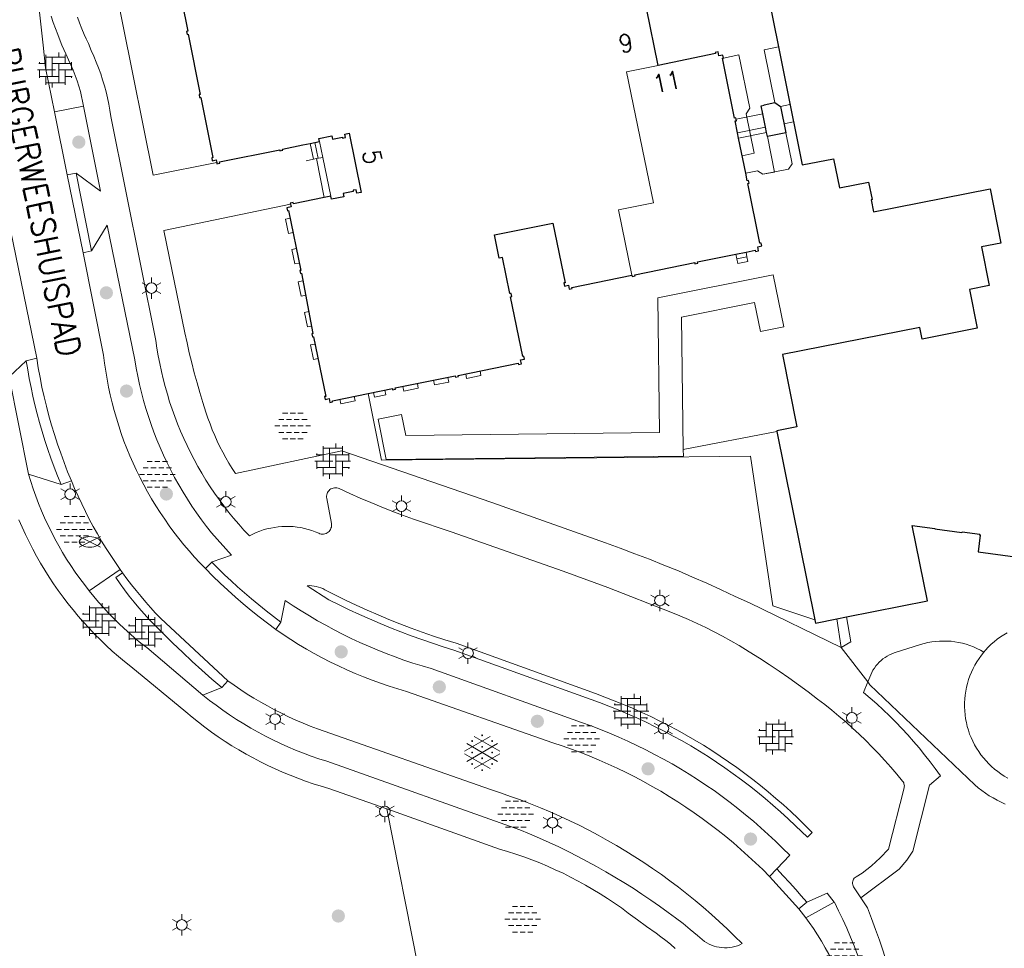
# Model space of a CAD drawing. Header units: metres. Extents: x 118574 to 118781, y 483563 to 483693.
# Tile 22 of 24: x 118738 to 118748, y 483673 to 483683. Entities that reach past the tile are written whole.
import ezdxf
from ezdxf.enums import TextEntityAlignment as Align

# ---------------------------------------------------------------- set-up
doc = ezdxf.new("R2010")
doc.units = ezdxf.units.M
doc.header["$MEASUREMENT"] = 0
doc.linetypes.add('DGN Style 2', pattern=[7.375726, 4.425436, -2.95029])
for name, color, linetype, lineweight in [('Baakschild', 7, 'Continuous', 0), ('Barrier', 7, 'Continuous', 0), ('Kader', 7, 'Continuous', 0), ('Level 17', 7, 'Continuous', 0), ('Level 19', 7, 'Continuous', 0), ('Level 21', 7, 'Continuous', 0), ('Level 22', 7, 'Continuous', 0), ('Level 23', 7, 'Continuous', 0), ('Level 30', 7, 'Continuous', 0), ('Level 31', 7, 'Continuous', 0), ('Level 33', 7, 'Continuous', 0), ('Level 4', 7, 'Continuous', 0), ('Level 50', 7, 'Continuous', 0), ('Oml_ voetganger', 7, 'Continuous', 0), ('Omleiding fiets', 7, 'Continuous', 0), ('Omleiding OV', 7, 'Continuous', 0), ('Werkterrein', 7, 'Continuous', 0)]:
    doc.layers.add(name, color=color, linetype=linetype, lineweight=lineweight)
doc.styles.add('Style-STANDARD', font='STANDARD.shx')

# ---------------------------------------------------------------- blocks, each defined once
blk = doc.blocks.new('ONVERH')
at = {"layer": 'Barrier', "color": 7, "linetype": 'Continuous', "lineweight": 0}
for p, q in [((-0.856, 1.08), (-0.424, 1.08)), ((-0.208, 1.08), (0.224, 1.08)), ((0.44, 1.08), (0.872, 1.08)), ((-1.184, 0.536), (-0.752, 0.536)), ((-0.536, 0.536), (-0.104, 0.536)), ((0.12, 0.536), (0.552, 0.536)), ((0.768, 0.536), (1.2, 0.536)), ((-1.496, -0.008), (-1.072, -0.008)), ((-1.184, -0.544), (-0.752, -0.544)), ((-1.184, -0.544), (-0.752, -0.544)), ((-0.856, -0.008), (-0.424, -0.008)), ((-0.536, -0.544), (-0.104, -0.544)), ((-0.208, -0.008), (0.224, -0.008)), ((0.12, -0.544), (0.552, -0.544)), ((0.44, -0.008), (0.872, -0.008)), ((0.768, -0.544), (1.2, -0.544)), ((1.088, -0.008), (1.504, -0.008)), ((-0.856, -1.088), (-0.424, -1.088)), ((-0.208, -1.088), (0.224, -1.088)), ((0.44, -1.088), (0.872, -1.088))]:
    blk.add_line(p, q, dxfattribs=at)
blk = doc.blocks.new('OVERH')
at = {"layer": 'Barrier', "color": 7, "linetype": 'Continuous', "lineweight": 0}
for p, q in [((-0.808, 0), (-0.808, 1.264)), ((-0.808, 1.08), (0.816, 1.08)), ((-0.272, -0.544), (-0.272, 1.08)), ((0.272, 1.08), (0.272, 1.472)), ((0.816, 0.544), (0.816, 1.264)), ((-1.4, 0.544), (-0.808, 0.544)), ((-1.352, 0.544), (-1.352, 0.648)), ((-0.272, 0.544), (1.352, 0.544)), ((0.272, -1.08), (0.272, 0.544)), ((1.352, 0), (1.352, 0.648)), ((-1.496, 0), (0, 0)), ((-1.352, -0.648), (-1.352, 0)), ((-1.352, -0.544), (0.272, -0.544)), ((-0.808, -1.264), (-0.808, -0.544)), ((0.272, 0), (1.504, 0)), ((0.816, -1.264), (0.816, 0)), ((0.816, -0.544), (1.4, -0.544)), ((1.352, -0.648), (1.352, -0.544)), ((-0.808, -1.08), (0.816, -1.08)), ((-0.264, -1.48), (-0.264, -1.08))]:
    blk.add_line(p, q, dxfattribs=at)
blk = doc.blocks.new('GVERH')
at = {"layer": 'Barrier', "color": 7, "linetype": 'Continuous', "lineweight": 0}
for p, q in [((-1.496, 0.104), (0.656, 1.352)), ((-0.664, 1.352), (1.496, 0.104)), ((-1.304, 0.752), (1.296, -0.752)), ((0, 0), (1.296, 0.752)), ((-1.496, -0.104), (0.656, -1.344)), ((-1.304, -0.752), (0, 0)), ((-0.664, -1.344), (1.496, -0.104))]:
    blk.add_line(p, q, dxfattribs=at)
for centre in [(-0.841, 0.968), (-0.003, 1.452), (0.843, 0.968), (-0.841, 0), (-0.003, 0.484), (0.835, 0), (-0.003, -0.483), (-0.841, -0.967), (-0.003, -1.486), (0.835, -0.967)]:
    blk.add_circle(centre, 0.035, dxfattribs=at)
blk = doc.blocks.new('BOOM_1')
at = {"layer": 'Oml_ voetganger', "linetype": 'Continuous', "lineweight": 0}
h = blk.add_hatch(color=7, dxfattribs=at)
edge = h.paths.add_edge_path()
edge.add_arc((-0.003, -0.003), 0.56, 0, 360)
blk = doc.blocks.new('LANTPL_1')
at = {"layer": 'Level 50', "color": 7, "linetype": 'Continuous', "lineweight": 13}
for p, q in [((0, 0.448), (0, 0.896)), ((-0.384, 0.224), (-0.776, 0.448)), ((0.784, 0.448), (0.392, 0.224)), ((-0.384, -0.224), (-0.776, -0.456)), ((0, -0.904), (0, -0.456)), ((0.784, -0.456), (0.392, -0.224))]:
    blk.add_line(p, q, dxfattribs=at)
blk.add_circle((0.003, -0.003), 0.45, dxfattribs=at)
blk = doc.blocks.new('BRPIJP_1')
at = {"layer": 'Omleiding fiets', "color": 7, "linetype": 'Continuous', "lineweight": 0}
for p, q in [((-0.896, -0.448), (0.888, 0.44)), ((-0.896, 0.44), (0.888, -0.448))]:
    blk.add_line(p, q, dxfattribs=at)
blk.add_ellipse((-0.002, -0.006), major_axis=(0.89, 0), ratio=0.5, dxfattribs=at)
blk = doc.blocks.new('BOOM')
at = {"layer": 'Oml_ voetganger', "linetype": 'Continuous', "lineweight": 0}
h = blk.add_hatch(color=7, dxfattribs=at)
edge = h.paths.add_edge_path()
edge.add_arc((0, 0), 0.56, 0, 360)

msp = doc.modelspace()

# ---------------------------------------------------------------- linework, layer by layer
at = {"layer": 'Kader', "color": 7, "linetype": 'Continuous', "lineweight": 30}
for p, q in [((118745.419, 483681.901), (118745.391, 483682.041)), ((118745.431, 483681.845), (118745.419, 483681.901)), ((118745.137, 483681.785), (118745.125, 483681.841)), ((118745.439, 483681.802), (118745.431, 483681.845)), ((118740.629, 483681.729), (118740.728, 483681.749)), ((118745.212, 483681.417), (118745.137, 483681.785)), ((118740.848, 483681.176), (118740.779, 483681.162)), ((118745.108, 483680.565), (118745.215, 483680.587)), ((118745.539, 483678.699), (118745.937, 483676.717)), ((118746.169, 483676.726), (118746.272, 483676.746))]:
    msp.add_line(p, q, dxfattribs=at)
at = {"layer": 'Kader', "color": 7, "linetype": 'Continuous', "lineweight": 30, "flags": 128}
for points in [[(118744.29, 483682.551), (118744.167, 483683.153), (118744.208, 483683.162), (118744.201, 483683.194), (118744.192, 483683.192), (118744.066, 483683.821), (118744.076, 483683.823), (118744.07, 483683.854), (118744.06, 483683.852), (118743.933, 483684.482), (118743.943, 483684.484), (118743.937, 483684.513)], [(118739.216, 483683.541), (118739.342, 483682.91), (118739.329, 483682.907), (118739.335, 483682.877), (118739.348, 483682.879), (118739.475, 483682.246), (118739.462, 483682.244), (118739.468, 483682.213), (118739.481, 483682.215), (118739.607, 483681.582), (118739.595, 483681.579), (118739.601, 483681.548), (118739.641, 483681.557), (118739.647, 483681.529)], [(118745.437, 483683.343), (118745.804, 483681.503), (118746.135, 483681.569), (118746.197, 483681.261), (118746.503, 483681.322), (118746.54, 483681.139), (118746.531, 483681.137), (118746.556, 483681.01), (118747.784, 483681.251), (118747.896, 483680.681), (118747.692, 483680.641), (118747.772, 483680.233), (118747.566, 483680.192), (118747.646, 483679.784), (118747.067, 483679.67), (118747.042, 483679.794), (118745.599, 483679.51), (118745.748, 483678.747), (118745.538, 483678.706), (118745.539, 483678.699)], [(118745.11, 483681.984), (118745.107, 483682), (118745.094, 483681.997), (118744.966, 483682.627), (118744.978, 483682.629), (118744.972, 483682.66), (118744.93, 483682.651), (118744.922, 483682.693), (118744.891, 483682.687), (118744.894, 483682.675), (118744.29, 483682.551)], [(118745.391, 483682.041), (118745.374, 483682.125), (118745.405, 483682.131), (118745.404, 483682.136), (118745.517, 483682.16), (118745.576, 483682.12), (118745.633, 483681.841), (118745.439, 483681.802)], [(118745.125, 483681.841), (118745.1, 483681.967), (118745.113, 483681.969), (118745.11, 483681.984)], [(118740.728, 483681.749), (118740.723, 483681.781), (118740.858, 483681.809), (118740.865, 483681.776), (118740.969, 483681.797), (118740.971, 483681.785), (118741.003, 483681.791), (118740.996, 483681.829), (118741.042, 483681.838), (118741.166, 483681.215), (118741.121, 483681.206), (118741.114, 483681.243), (118741.082, 483681.237), (118741.084, 483681.224), (118740.977, 483681.202), (118740.983, 483681.169), (118740.855, 483681.143), (118740.848, 483681.176)], [(118739.647, 483681.529), (118739.649, 483681.516), (118739.68, 483681.523), (118739.677, 483681.535), (118740.31, 483681.664), (118740.312, 483681.652), (118740.343, 483681.658), (118740.34, 483681.67), (118740.554, 483681.714), (118740.629, 483681.729)], [(118745.215, 483680.587), (118745.312, 483680.607), (118745.315, 483680.594), (118745.347, 483680.601), (118745.338, 483680.642), (118745.38, 483680.651), (118745.373, 483680.681), (118745.361, 483680.679), (118745.234, 483681.307), (118745.247, 483681.31), (118745.241, 483681.341), (118745.228, 483681.338), (118745.212, 483681.417)], [(118740.423, 483681.089), (118740.429, 483681.061), (118740.386, 483681.052), (118740.392, 483681.022), (118740.404, 483681.023), (118740.532, 483680.394), (118740.52, 483680.392), (118740.527, 483680.361), (118740.539, 483680.363), (118740.66, 483679.729), (118740.649, 483679.727), (118740.655, 483679.694), (118740.667, 483679.696), (118740.794, 483679.068), (118740.782, 483679.065), (118740.787, 483679.036), (118740.83, 483679.045), (118740.838, 483679.003), (118740.866, 483679.009), (118740.864, 483679.022), (118741.242, 483679.099)], [(118740.779, 483681.162), (118740.454, 483681.095), (118740.451, 483681.107), (118740.421, 483681.101), (118740.423, 483681.089)], [(118741.242, 483679.099), (118741.495, 483679.149), (118741.497, 483679.137), (118741.528, 483679.143), (118741.525, 483679.156), (118742.157, 483679.283), (118742.159, 483679.271), (118742.191, 483679.277), (118742.188, 483679.289), (118742.819, 483679.416), (118742.822, 483679.404), (118742.853, 483679.411), (118742.844, 483679.453), (118742.886, 483679.461), (118742.879, 483679.492), (118742.866, 483679.489), (118742.738, 483680.117), (118742.75, 483680.12), (118742.743, 483680.152), (118742.731, 483680.15), (118742.653, 483680.531), (118742.62, 483680.524), (118742.57, 483680.769), (118743.182, 483680.891), (118743.311, 483680.263), (118743.3, 483680.261), (118743.306, 483680.229), (118743.347, 483680.237), (118743.355, 483680.197), (118743.385, 483680.203), (118743.383, 483680.215), (118744.014, 483680.344)], [(118744.014, 483680.344), (118744.017, 483680.329), (118744.049, 483680.336), (118744.046, 483680.348), (118744.675, 483680.476), (118744.677, 483680.464), (118744.709, 483680.471), (118744.706, 483680.483), (118745.108, 483680.565)], [(118746.272, 483676.746), (118747.122, 483676.917), (118746.962, 483677.709), (118747.199, 483677.678), (118747.199, 483677.674), (118747.486, 483677.635), (118747.487, 483677.642), (118747.673, 483677.616), (118747.671, 483677.608), (118747.679, 483677.607), (118747.656, 483677.432), (118749.703, 483677.155)], [(118745.937, 483676.717), (118745.944, 483676.681), (118746.169, 483676.726)]]:
    msp.add_lwpolyline(points, dxfattribs=at)
at = {"layer": 'Level 17', "color": 7, "linetype": 'Continuous', "lineweight": 0}
for p, q in [((118738.245, 483682.122), (118737.941, 483682.064)), ((118737.941, 483682.064), (118738.075, 483681.4)), ((118738.075, 483681.4), (118738.168, 483681.417)), ((118738.242, 483680.579), (118738.075, 483681.4)), ((118738.168, 483681.417), (118738.332, 483680.598)), ((118738.332, 483680.598), (118738.242, 483680.579)), ((118737.463, 483679.273), (118737.644, 483679.441)), ((118737.644, 483679.441), (118737.754, 483679.469)), ((118737.667, 483678.249), (118737.463, 483679.273)), ((118738.012, 483678.141), (118737.667, 483678.249)), ((118738.119, 483678.18), (118738.012, 483678.141)), ((118738.632, 483677.245), (118738.305, 483677.021)), ((118738.632, 483677.245), (118738.656, 483677.212)), ((118739.597, 483677.323), (118739.53, 483677.255)), ((118740.269, 483676.614), (118740.323, 483676.693)), ((118739.701, 483676.002), (118739.501, 483675.923)), ((118739.764, 483676.075), (118739.701, 483676.002)), ((118745.539, 483674.095), (118745.463, 483674.013)), ((118745.772, 483673.675), (118745.463, 483674.013)), ((118745.772, 483673.675), (118745.853, 483673.745)), ((118746.142, 483673.745), (118745.845, 483673.579)), ((118745.845, 483673.579), (118745.772, 483673.675))]:
    msp.add_line(p, q, dxfattribs=at)
at = {"layer": 'Level 17', "color": 7, "linetype": 'Continuous', "lineweight": 0, "flags": 128}
for points in [[(118738.194, 483685.306), (118738.66, 483682.983), (118738.978, 483681.395), (118739.647, 483681.529)], [(118737.941, 483682.064), (118737.848, 483682.527), (118737.822, 483682.765), (118737.657, 483684.25)], [(118737.754, 483679.469), (118737.231, 483682.016), (118737.109, 483682.579), (118737.087, 483682.681), (118737.059, 483682.804), (118737.029, 483682.926), (118736.998, 483683.048), (118736.965, 483683.169), (118736.931, 483683.29), (118736.895, 483683.411), (118736.858, 483683.531), (118736.819, 483683.651), (118736.687, 483684.053)], [(118738.245, 483682.122), (118738.214, 483682.277), (118738.197, 483682.334), (118738.178, 483682.39), (118738.157, 483682.446), (118738.136, 483682.501), (118738.112, 483682.556), (118738.088, 483682.611), (118738.062, 483682.673), (118738.041, 483682.719), (118738.02, 483682.765), (118738.001, 483682.811), (118737.975, 483682.875), (118737.951, 483682.939), (118737.928, 483683.004), (118737.907, 483683.069)], [(118746.423, 483673.789), (118746.347, 483673.906), (118746.342, 483673.917), (118746.338, 483673.928), (118746.336, 483673.94), (118746.336, 483673.952), (118746.337, 483673.964), (118746.341, 483673.975), (118746.347, 483673.986), (118746.354, 483673.996), (118746.362, 483674.004), (118746.372, 483674.011), (118746.438, 483674.051), (118746.535, 483674.126), (118746.627, 483674.211), (118746.712, 483674.301), (118746.877, 483674.947), (118746.879, 483674.958), (118746.88, 483674.969), (118746.879, 483674.98), (118746.876, 483674.991), (118746.873, 483675.001), (118746.867, 483675.01), (118746.861, 483675.019), (118746.8, 483675.093), (118746.738, 483675.166), (118746.674, 483675.237), (118746.609, 483675.308), (118746.543, 483675.377), (118746.475, 483675.445), (118746.406, 483675.511), (118746.336, 483675.577), (118746.264, 483675.641), (118746.192, 483675.703), (118746.118, 483675.764), (118746.043, 483675.824), (118745.967, 483675.882), (118745.867, 483675.958), (118745.767, 483676.031), (118745.665, 483676.104), (118745.563, 483676.175), (118745.459, 483676.245), (118745.355, 483676.313), (118745.249, 483676.38), (118745.143, 483676.445), (118745.056, 483676.495), (118744.969, 483676.543), (118744.88, 483676.59), (118744.791, 483676.635), (118744.7, 483676.678), (118744.609, 483676.719), (118744.517, 483676.759), (118744.424, 483676.796), (118743.763, 483677.055), (118743.292, 483677.228), (118742.114, 483677.642), (118741.717, 483677.777), (118741.603, 483677.818), (118741.49, 483677.861), (118741.378, 483677.905), (118741.267, 483677.95), (118741.156, 483677.998), (118741.046, 483678.047), (118740.936, 483678.097), (118740.924, 483678.102), (118740.912, 483678.105), (118740.899, 483678.106), (118740.886, 483678.105), (118740.873, 483678.103), (118740.861, 483678.099), (118740.849, 483678.093), (118740.838, 483678.086), (118740.829, 483678.077), (118740.82, 483678.067), (118740.813, 483678.056), (118740.808, 483678.044), (118740.804, 483678.032), (118740.802, 483678.019), (118740.802, 483678.006), (118740.804, 483677.993), (118740.854, 483677.731), (118740.855, 483677.718), (118740.855, 483677.705), (118740.853, 483677.692), (118740.849, 483677.68), (118740.844, 483677.668), (118740.837, 483677.657), (118740.829, 483677.647), (118740.819, 483677.638), (118740.808, 483677.631), (118740.797, 483677.625), (118740.785, 483677.621), (118740.772, 483677.619), (118740.759, 483677.618), (118740.746, 483677.619), (118740.733, 483677.622), (118740.721, 483677.627), (118740.684, 483677.642), (118740.647, 483677.656), (118740.609, 483677.668), (118740.57, 483677.678), (118740.531, 483677.686), (118740.492, 483677.692), (118740.452, 483677.697), (118740.413, 483677.699), (118740.373, 483677.699), (118740.333, 483677.698), (118740.293, 483677.695), (118740.254, 483677.689), (118740.215, 483677.682), (118740.176, 483677.673), (118740.137, 483677.662), (118740.1, 483677.649), (118740.063, 483677.634), (118740.026, 483677.617), (118739.991, 483677.599), (118739.934, 483677.66), (118739.879, 483677.721), (118739.825, 483677.785), (118739.773, 483677.849), (118739.723, 483677.914), (118739.673, 483677.981), (118739.625, 483678.049), (118739.579, 483678.117), (118739.534, 483678.187), (118739.491, 483678.258), (118739.45, 483678.329), (118739.41, 483678.402), (118739.372, 483678.476), (118739.335, 483678.55), (118739.3, 483678.625), (118739.267, 483678.701), (118739.236, 483678.778), (118739.206, 483678.855), (118739.178, 483678.933), (118739.152, 483679.012), (118739.128, 483679.091), (118739.105, 483679.171), (118739.084, 483679.251), (118739.065, 483679.331), (118739.048, 483679.412), (118739.033, 483679.494), (118739.019, 483679.575), (118739.008, 483679.657), (118738.535, 483682.013), (118738.524, 483682.079), (118738.512, 483682.144), (118738.499, 483682.209), (118738.483, 483682.273), (118738.466, 483682.337), (118738.447, 483682.4), (118738.427, 483682.463), (118738.404, 483682.526), (118738.38, 483682.587), (118738.355, 483682.648), (118738.327, 483682.709), (118738.297, 483682.783), (118738.275, 483682.83), (118738.253, 483682.877), (118738.228, 483682.937), (118738.205, 483682.998), (118738.183, 483683.06)], [(118738.245, 483682.122), (118738.424, 483681.228), (118738.168, 483681.417)], [(118746.217, 483676.425), (118745.251, 483676.893), (118745.102, 483676.963), (118744.953, 483677.032), (118744.804, 483677.1), (118744.653, 483677.165), (118744.503, 483677.23), (118744.351, 483677.292), (118744.198, 483677.353), (118744.045, 483677.412), (118743.892, 483677.47), (118743.737, 483677.525), (118742.542, 483677.95), (118740.964, 483678.495), (118739.845, 483678.255), (118739.809, 483678.31), (118739.775, 483678.365), (118739.742, 483678.422), (118739.711, 483678.479), (118739.681, 483678.537), (118739.653, 483678.596), (118739.626, 483678.655), (118739.601, 483678.716), (118739.577, 483678.777), (118739.555, 483678.838), (118739.534, 483678.9), (118739.501, 483679.003), (118739.47, 483679.107), (118739.44, 483679.211), (118739.411, 483679.315), (118739.384, 483679.42), (118739.359, 483679.525), (118739.335, 483679.631), (118739.312, 483679.737), (118739.092, 483680.812), (118740.423, 483681.089)], [(118738.332, 483680.598), (118738.496, 483680.868), (118738.787, 483679.452), (118738.801, 483679.366), (118738.818, 483679.28), (118738.836, 483679.194), (118738.857, 483679.109), (118738.879, 483679.024), (118738.903, 483678.94), (118738.929, 483678.856), (118738.957, 483678.773), (118738.987, 483678.691), (118739.019, 483678.609), (118739.053, 483678.528), (118739.088, 483678.448), (118739.126, 483678.369), (118739.165, 483678.291), (118739.205, 483678.213), (118739.248, 483678.137), (118739.293, 483678.061), (118739.339, 483677.986), (118739.386, 483677.913), (118739.436, 483677.841), (118739.487, 483677.769), (118739.539, 483677.699), (118739.594, 483677.631), (118739.803, 483677.398), (118739.599, 483677.326), (118739.597, 483677.323)], [(118739.53, 483677.255), (118739.471, 483677.315), (118739.413, 483677.377), (118739.358, 483677.441), (118739.303, 483677.505), (118739.25, 483677.571), (118739.198, 483677.638), (118739.148, 483677.706), (118739.1, 483677.775), (118739.053, 483677.845), (118739.007, 483677.917), (118738.963, 483677.989), (118738.921, 483678.062), (118738.881, 483678.136), (118738.842, 483678.211), (118738.804, 483678.287), (118738.769, 483678.363), (118738.735, 483678.441), (118738.703, 483678.519), (118738.672, 483678.598), (118738.644, 483678.677), (118738.617, 483678.758), (118738.592, 483678.838), (118738.569, 483678.919), (118738.547, 483679.001), (118738.527, 483679.083), (118738.51, 483679.166), (118738.494, 483679.249), (118738.48, 483679.332), (118738.467, 483679.416), (118738.457, 483679.5), (118738.242, 483680.579)], [(118737.644, 483679.441), (118737.659, 483679.348), (118737.676, 483679.255), (118737.694, 483679.162), (118737.714, 483679.069), (118737.736, 483678.977), (118737.759, 483678.885), (118737.783, 483678.794), (118737.811, 483678.699), (118737.84, 483678.604), (118737.871, 483678.51), (118737.904, 483678.417), (118737.938, 483678.324), (118737.974, 483678.232), (118738.012, 483678.141)], [(118737.754, 483679.469), (118737.771, 483679.367), (118737.789, 483679.265), (118737.809, 483679.164), (118737.832, 483679.063), (118737.856, 483678.963), (118737.882, 483678.863), (118737.91, 483678.763), (118737.94, 483678.665), (118737.972, 483678.566), (118738.006, 483678.469), (118738.042, 483678.372), (118738.079, 483678.275), (118738.119, 483678.18)], [(118738.305, 483677.021), (118738.255, 483677.086), (118738.206, 483677.152), (118738.159, 483677.219), (118738.113, 483677.287), (118738.069, 483677.355), (118738.026, 483677.425), (118737.985, 483677.496), (118737.945, 483677.568), (118737.908, 483677.641), (118737.872, 483677.714), (118737.837, 483677.789), (118737.805, 483677.864), (118737.773, 483677.939), (118737.744, 483678.016), (118737.717, 483678.093), (118737.691, 483678.171), (118737.667, 483678.249)], [(118738.119, 483678.18), (118738.153, 483678.098), (118738.189, 483678.016), (118738.227, 483677.935), (118738.266, 483677.855), (118738.306, 483677.776), (118738.348, 483677.697), (118738.392, 483677.62), (118738.437, 483677.543), (118738.484, 483677.467), (118738.532, 483677.392), (118738.581, 483677.318), (118738.632, 483677.245)], [(118737.567, 483677.77), (118737.601, 483677.692), (118737.636, 483677.614), (118737.673, 483677.537), (118737.712, 483677.461), (118737.753, 483677.385), (118737.795, 483677.311), (118737.839, 483677.238), (118737.885, 483677.165), (118737.932, 483677.094), (118737.98, 483677.024), (118738.031, 483676.955), (118738.083, 483676.887), (118738.136, 483676.82), (118738.191, 483676.754), (118738.247, 483676.69), (118738.305, 483676.627), (118738.363, 483676.565), (118738.424, 483676.504), (118738.486, 483676.445), (118738.549, 483676.387), (118738.613, 483676.331), (118738.679, 483676.276), (118738.745, 483676.223), (118739.323, 483675.747), (118739.389, 483675.692), (118739.456, 483675.638), (118739.524, 483675.586), (118739.593, 483675.535), (118739.664, 483675.485), (118739.735, 483675.437), (118739.808, 483675.391), (118739.881, 483675.346), (118739.956, 483675.303), (118740.031, 483675.262), (118740.107, 483675.222), (118740.184, 483675.184), (118740.262, 483675.147), (118740.341, 483675.113), (118740.421, 483675.08), (118740.501, 483675.049), (118740.581, 483675.019), (118740.663, 483674.991), (118740.745, 483674.965), (118740.827, 483674.941), (118741.437, 483674.725)], [(118740.269, 483676.614), (118740.181, 483676.679), (118740.095, 483676.746), (118740.011, 483676.814), (118739.927, 483676.884), (118739.845, 483676.955), (118739.764, 483677.028), (118739.685, 483677.102), (118739.606, 483677.177), (118739.53, 483677.255)], [(118739.597, 483677.323), (118739.663, 483677.257), (118739.73, 483677.191), (118739.798, 483677.127), (118739.867, 483677.063), (118739.938, 483677.001), (118740.013, 483676.937), (118740.089, 483676.874), (118740.166, 483676.812), (118740.244, 483676.752), (118740.323, 483676.693)], [(118739.701, 483676.002), (118739.596, 483676.093), (118739.492, 483676.185), (118739.389, 483676.279), (118739.287, 483676.375), (118739.187, 483676.469), (118739.09, 483676.565), (118738.993, 483676.663), (118738.937, 483676.721), (118738.883, 483676.78), (118738.829, 483676.841), (118738.778, 483676.903), (118738.728, 483676.966), (118738.679, 483677.03), (118738.633, 483677.095), (118738.587, 483677.162), (118738.656, 483677.212)], [(118738.656, 483677.212), (118738.703, 483677.148), (118738.751, 483677.085), (118738.8, 483677.023), (118738.851, 483676.962), (118738.901, 483676.903), (118738.952, 483676.844), (118739.005, 483676.786), (118739.058, 483676.729), (118739.764, 483676.075)], [(118745.86, 483674.427), (118745.734, 483674.549), (118745.657, 483674.622), (118745.578, 483674.694), (118745.498, 483674.765), (118745.417, 483674.834), (118745.335, 483674.902), (118745.251, 483674.968), (118745.166, 483675.033), (118745.08, 483675.096), (118744.993, 483675.157), (118744.905, 483675.217), (118744.816, 483675.276), (118744.725, 483675.333), (118744.634, 483675.388), (118744.542, 483675.441), (118744.449, 483675.493), (118744.355, 483675.543), (118744.259, 483675.591), (118744.163, 483675.638), (118744.067, 483675.683), (118743.969, 483675.726), (118743.871, 483675.767), (118743.772, 483675.807), (118743.672, 483675.845), (118742.142, 483676.398), (118742.029, 483676.433), (118741.917, 483676.47), (118741.805, 483676.508), (118741.694, 483676.548), (118741.584, 483676.59), (118741.474, 483676.633), (118741.365, 483676.678), (118741.256, 483676.725), (118741.148, 483676.773), (118741.041, 483676.822), (118740.934, 483676.873), (118740.828, 483676.926), (118740.599, 483677.075), (118740.623, 483677.076), (118740.648, 483677.074), (118740.672, 483677.071), (118740.695, 483677.067), (118740.719, 483677.06), (118740.742, 483677.053), (118740.765, 483677.044), (118740.786, 483677.033), (118740.841, 483677.004), (118741.003, 483676.924), (118741.115, 483676.87), (118741.229, 483676.819), (118741.344, 483676.769), (118741.459, 483676.72), (118741.575, 483676.674), (118741.692, 483676.629), (118741.809, 483676.587), (118741.927, 483676.545), (118742.046, 483676.506), (118742.165, 483676.469), (118743.631, 483675.939), (118743.73, 483675.903), (118743.828, 483675.865), (118743.926, 483675.826), (118744.022, 483675.785), (118744.118, 483675.742), (118744.213, 483675.697), (118744.308, 483675.651), (118744.401, 483675.603), (118744.494, 483675.553), (118744.586, 483675.502), (118744.677, 483675.45), (118744.767, 483675.395), (118744.856, 483675.339), (118744.944, 483675.282), (118745.031, 483675.223), (118745.117, 483675.162), (118745.202, 483675.1), (118745.285, 483675.037), (118745.368, 483674.971), (118745.449, 483674.905), (118745.529, 483674.837), (118745.609, 483674.768), (118745.686, 483674.697), (118745.763, 483674.625), (118745.838, 483674.551), (118745.912, 483674.477), (118745.86, 483674.427)], [(118739.501, 483675.923), (118738.911, 483676.423), (118738.85, 483676.471), (118738.79, 483676.521), (118738.732, 483676.572), (118738.674, 483676.624), (118738.618, 483676.677), (118738.563, 483676.732), (118738.509, 483676.787), (118738.456, 483676.844), (118738.404, 483676.902), (118738.354, 483676.961), (118738.305, 483677.021)], [(118740.323, 483676.693), (118740.369, 483676.919), (118740.453, 483676.863), (118740.537, 483676.809), (118740.622, 483676.757), (118740.708, 483676.707), (118740.795, 483676.658), (118740.883, 483676.61), (118740.972, 483676.565), (118741.062, 483676.521), (118741.153, 483676.478), (118741.244, 483676.438), (118741.336, 483676.399), (118741.429, 483676.362), (118741.523, 483676.327), (118741.617, 483676.293), (118741.711, 483676.261), (118741.807, 483676.231), (118741.903, 483676.203), (118743.486, 483675.635), (118743.585, 483675.599), (118743.683, 483675.562), (118743.78, 483675.523), (118743.876, 483675.482), (118743.972, 483675.439), (118744.066, 483675.394), (118744.16, 483675.348), (118744.253, 483675.3), (118744.346, 483675.251), (118744.437, 483675.199), (118744.527, 483675.146), (118744.617, 483675.092), (118744.705, 483675.035), (118744.792, 483674.977), (118744.878, 483674.918), (118744.963, 483674.857), (118745.047, 483674.794), (118745.13, 483674.73), (118745.211, 483674.664), (118745.292, 483674.597), (118745.371, 483674.528), (118745.448, 483674.458), (118745.525, 483674.387), (118745.6, 483674.314), (118745.674, 483674.239), (118745.539, 483674.095)], [(118745.463, 483674.013), (118745.39, 483674.087), (118745.315, 483674.159), (118745.238, 483674.23), (118745.161, 483674.299), (118745.082, 483674.367), (118745.002, 483674.434), (118744.921, 483674.499), (118744.838, 483674.563), (118744.754, 483674.625), (118744.669, 483674.685), (118744.583, 483674.744), (118744.496, 483674.801), (118744.408, 483674.857), (118744.319, 483674.911), (118744.229, 483674.963), (118744.138, 483675.013), (118744.046, 483675.062), (118743.953, 483675.109), (118743.859, 483675.155), (118743.765, 483675.198), (118743.669, 483675.24), (118743.573, 483675.28), (118743.476, 483675.319), (118743.379, 483675.355), (118743.28, 483675.39), (118743.181, 483675.423), (118741.644, 483675.961), (118741.553, 483675.988), (118741.461, 483676.017), (118741.371, 483676.048), (118741.281, 483676.081), (118741.192, 483676.115), (118741.104, 483676.152), (118741.016, 483676.19), (118740.929, 483676.23), (118740.843, 483676.272), (118740.758, 483676.316), (118740.674, 483676.361), (118740.591, 483676.408), (118740.509, 483676.457), (118740.428, 483676.508), (118740.348, 483676.56), (118740.269, 483676.614)], [(118739.764, 483676.075), (118739.832, 483676.027), (118739.9, 483675.98), (118739.969, 483675.935), (118740.039, 483675.891), (118740.111, 483675.849), (118740.183, 483675.809), (118740.255, 483675.769), (118740.329, 483675.732), (118740.403, 483675.695), (118740.479, 483675.661), (118740.555, 483675.628), (118740.631, 483675.597), (118740.708, 483675.567), (118742.527, 483674.929), (118742.633, 483674.894), (118742.739, 483674.858), (118742.844, 483674.82), (118742.949, 483674.78), (118743.053, 483674.738), (118743.156, 483674.694), (118743.258, 483674.649), (118743.36, 483674.601), (118743.461, 483674.553), (118743.561, 483674.502), (118743.659, 483674.449), (118743.757, 483674.395), (118743.854, 483674.339), (118743.951, 483674.281), (118744.045, 483674.222), (118744.139, 483674.161), (118744.232, 483674.099), (118744.324, 483674.035), (118744.415, 483673.969), (118744.504, 483673.901), (118744.592, 483673.832), (118744.679, 483673.762), (118744.765, 483673.69), (118744.85, 483673.616), (118744.933, 483673.541), (118745.015, 483673.465), (118745.095, 483673.387), (118745.175, 483673.308), (118745.149, 483673.296), (118745.124, 483673.286), (118745.097, 483673.278), (118745.07, 483673.271), (118745.043, 483673.267), (118745.015, 483673.265), (118744.988, 483673.264), (118744.96, 483673.266), (118744.933, 483673.269), (118744.905, 483673.275), (118744.879, 483673.282), (118744.853, 483673.291), (118744.827, 483673.303), (118744.803, 483673.316), (118744.779, 483673.33), (118744.704, 483673.394), (118744.629, 483673.457), (118744.552, 483673.518), (118744.474, 483673.578), (118744.395, 483673.637), (118744.304, 483673.702), (118744.212, 483673.767), (118744.12, 483673.829), (118744.026, 483673.89), (118743.931, 483673.95), (118743.836, 483674.008), (118743.739, 483674.065), (118743.642, 483674.12), (118743.544, 483674.174), (118743.445, 483674.226), (118743.345, 483674.276), (118743.245, 483674.325), (118743.143, 483674.373), (118743.041, 483674.418), (118742.938, 483674.462), (118742.835, 483674.505), (118740.807, 483675.227), (118740.723, 483675.253), (118740.641, 483675.282), (118740.559, 483675.313), (118740.477, 483675.345), (118740.397, 483675.379), (118740.317, 483675.415), (118740.237, 483675.452), (118740.159, 483675.492), (118740.082, 483675.533), (118740.006, 483675.576), (118739.931, 483675.621), (118739.856, 483675.667), (118739.783, 483675.715), (118739.711, 483675.764), (118739.64, 483675.816), (118739.57, 483675.868), (118739.501, 483675.923)], [(118746.423, 483673.789), (118746.827, 483674.091), (118746.905, 483674.188), (118746.969, 483674.281), (118747.144, 483674.975), (118747.259, 483675.075), (118747.205, 483675.15), (118747.15, 483675.223), (118747.093, 483675.296), (118747.035, 483675.367), (118746.976, 483675.437), (118746.915, 483675.506), (118746.853, 483675.573), (118746.789, 483675.64), (118746.724, 483675.705), (118746.657, 483675.768), (118746.59, 483675.83), (118746.521, 483675.891), (118746.45, 483675.95), (118746.497, 483676.062)], [(118741.437, 483674.725), (118742.622, 483674.303), (118742.707, 483674.277), (118742.793, 483674.25), (118742.877, 483674.221), (118742.961, 483674.19), (118743.045, 483674.157), (118743.127, 483674.122), (118743.209, 483674.086), (118743.29, 483674.048), (118743.37, 483674.008), (118743.449, 483673.967), (118743.527, 483673.923), (118743.605, 483673.879), (118743.681, 483673.832), (118743.757, 483673.784), (118743.831, 483673.734), (118743.904, 483673.683), (118743.976, 483673.63), (118744.072, 483673.558), (118744.169, 483673.488), (118744.268, 483673.419), (118744.319, 483673.381), (118744.37, 483673.342), (118744.419, 483673.301), (118744.468, 483673.258)], [(118745.539, 483674.095), (118745.607, 483674.023), (118745.673, 483673.951), (118745.739, 483673.877), (118745.796, 483673.812), (118745.853, 483673.745)], [(118745.853, 483673.745), (118746.068, 483673.84), (118746.142, 483673.745)], [(118746.142, 483673.745), (118746.144, 483673.743), (118746.189, 483673.653), (118746.233, 483673.562), (118746.275, 483673.47), (118746.314, 483673.377), (118746.352, 483673.284), (118746.389, 483673.189), (118746.423, 483673.095), (118746.455, 483672.999), (118746.485, 483672.903), (118746.514, 483672.806), (118746.541, 483672.709), (118746.565, 483672.611), (118746.588, 483672.513), (118746.609, 483672.414), (118746.628, 483672.315), (118746.645, 483672.215), (118746.659, 483672.115), (118746.56, 483672.098)], [(118746.965, 483671.931), (118746.899, 483672.289), (118746.875, 483672.408), (118746.849, 483672.527), (118746.821, 483672.645), (118746.792, 483672.763), (118746.761, 483672.88), (118746.728, 483672.996), (118746.693, 483673.112), (118746.656, 483673.228), (118746.617, 483673.343), (118746.577, 483673.457), (118746.535, 483673.571), (118746.491, 483673.684), (118746.423, 483673.789)], [(118746.459, 483672.081), (118746.446, 483672.159), (118746.432, 483672.237), (118746.416, 483672.314), (118746.398, 483672.39), (118746.378, 483672.467), (118746.356, 483672.543), (118746.333, 483672.618), (118746.308, 483672.692), (118746.281, 483672.767), (118746.253, 483672.84), (118746.223, 483672.913), (118746.191, 483672.985), (118746.158, 483673.056), (118746.123, 483673.127), (118746.086, 483673.197), (118746.048, 483673.265), (118746.008, 483673.333), (118745.966, 483673.4), (118745.923, 483673.466), (118745.879, 483673.531), (118745.845, 483673.579)]]:
    msp.add_lwpolyline(points, dxfattribs=at)
at = {"layer": 'Level 19', "color": 7, "linetype": 'Continuous', "lineweight": 0}
for p, q in [((118745.419, 483681.901), (118745.125, 483681.841)), ((118745.431, 483681.845), (118745.137, 483681.785))]:
    msp.add_line(p, q, dxfattribs=at)
at = {"layer": 'Level 19', "color": 7, "linetype": 'Continuous', "lineweight": 0, "flags": 128}
for points in [[(118745.515, 483681.429), (118745.392, 483681.405), (118745.336, 483681.442), (118745.212, 483681.417)], [(118746.272, 483676.746), (118746.318, 483676.485), (118746.217, 483676.425)], [(118747.716, 483676.377), (118747.734, 483676.398), (118747.763, 483676.429), (118747.793, 483676.458), (118747.824, 483676.485), (118747.856, 483676.511), (118747.89, 483676.536), (118747.925, 483676.559), (118747.961, 483676.58)], [(118746.497, 483676.062), (118746.527, 483676.138), (118746.538, 483676.163), (118746.55, 483676.186), (118746.565, 483676.208), (118746.58, 483676.23), (118746.597, 483676.25), (118746.615, 483676.27), (118746.635, 483676.288), (118746.655, 483676.305), (118746.677, 483676.32), (118746.699, 483676.334), (118746.723, 483676.347), (118746.747, 483676.358), (118746.772, 483676.368), (118747.049, 483676.457), (118747.088, 483676.468), (118747.128, 483676.477), (118747.168, 483676.484), (118747.208, 483676.489), (118747.249, 483676.492), (118747.289, 483676.493), (118747.33, 483676.493), (118747.371, 483676.49), (118747.411, 483676.485), (118747.451, 483676.478), (118747.491, 483676.469), (118747.53, 483676.458), (118747.569, 483676.446), (118747.607, 483676.431), (118747.644, 483676.415), (118747.681, 483676.397), (118747.716, 483676.377)], [(118747.967, 483675.051), (118747.931, 483675.072), (118747.896, 483675.094), (118747.862, 483675.119), (118747.829, 483675.145), (118747.798, 483675.172), (118747.768, 483675.201), (118747.739, 483675.231), (118747.712, 483675.263), (118747.686, 483675.295), (118747.662, 483675.329), (118747.64, 483675.364), (118747.619, 483675.401), (118747.6, 483675.438), (118747.583, 483675.476), (118747.567, 483675.514), (118747.554, 483675.554), (118747.542, 483675.594), (118747.533, 483675.634), (118747.525, 483675.675), (118747.519, 483675.717), (118747.515, 483675.758), (118747.513, 483675.8), (118747.514, 483675.841), (118747.516, 483675.883), (118747.52, 483675.924), (118747.526, 483675.965), (118747.534, 483676.006), (118747.544, 483676.047), (118747.556, 483676.087), (118747.57, 483676.126), (118747.585, 483676.165), (118747.603, 483676.203), (118747.622, 483676.239), (118747.643, 483676.275), (118747.666, 483676.31), (118747.69, 483676.344), (118747.716, 483676.377)], [(118741.437, 483674.725), (118741.762, 483673.078)]]:
    msp.add_lwpolyline(points, dxfattribs=at)
at = {"layer": 'Level 21', "color": 7, "linetype": 'Continuous', "lineweight": 0}
for p, q in [((118740.696, 483681.57), (118740.763, 483681.583)), ((118740.779, 483681.162), (118740.696, 483681.57)), ((118740.763, 483681.583), (118740.848, 483681.176))]:
    msp.add_line(p, q, dxfattribs=at)
at = {"layer": 'Level 22', "color": 7, "linetype": 'Continuous', "lineweight": 0}
for p, q in [((118745.515, 483681.429), (118745.439, 483681.802)), ((118740.664, 483681.563), (118740.588, 483681.548)), ((118740.696, 483681.57), (118740.664, 483681.563))]:
    msp.add_line(p, q, dxfattribs=at)
at = {"layer": 'Level 22', "color": 7, "linetype": 'Continuous', "lineweight": 0, "flags": 128}
msp.add_lwpolyline([(118744.555, 483678.508), (118744.537, 483679.902), (118745.304, 483680.056), (118745.366, 483679.751), (118745.611, 483679.801), (118745.5, 483680.348), (118744.288, 483680.104), (118744.306, 483678.686), (118741.635, 483678.656), (118741.59, 483678.877), (118741.345, 483678.829), (118741.428, 483678.405), (118744.556, 483678.439), (118744.555, 483678.508)], dxfattribs=at)
at = {"layer": 'Level 23', "color": 7, "linetype": 'Continuous', "lineweight": 0}
for p, q in [((118745.11, 483681.984), (118745.391, 483682.041)), ((118745.539, 483678.699), (118744.555, 483678.508)), ((118746.169, 483676.726), (118746.217, 483676.425)), ((118746.217, 483676.425), (118746.497, 483676.062))]:
    msp.add_line(p, q, dxfattribs=at)
at = {"layer": 'Level 23', "color": 7, "linetype": 'Continuous', "lineweight": 0, "flags": 128}
for points in [[(118745.937, 483676.717), (118745.497, 483676.864), (118745.263, 483678.439), (118741.381, 483678.397), (118741.242, 483679.099)], [(118746.497, 483676.062), (118746.517, 483676.032), (118747.622, 483674.979), (118747.658, 483674.948), (118747.695, 483674.919), (118747.734, 483674.891), (118747.773, 483674.865), (118747.814, 483674.841), (118747.856, 483674.818), (118747.898, 483674.797), (118747.941, 483674.777)]]:
    msp.add_lwpolyline(points, dxfattribs=at)
at = {"layer": 'Level 23', "color": 7, "linetype": 'Continuous', "lineweight": 0}
msp.add_point((118745.539, 483678.699), dxfattribs=at)
at = {"layer": 'Level 30', "color": 7, "linetype": 'Continuous', "lineweight": 0}
msp.add_line((118740.763, 483681.583), (118740.728, 483681.749), dxfattribs=at)
at = {"layer": 'Level 31', "color": 7, "linetype": 'Continuous', "lineweight": 0}
for p, q in [((118740.629, 483681.729), (118740.664, 483681.563)), ((118745.108, 483680.565), (118745.118, 483680.515)), ((118745.225, 483680.537), (118745.215, 483680.587)), ((118745.225, 483680.537), (118745.118, 483680.515))]:
    msp.add_line(p, q, dxfattribs=at)
at = {"layer": 'Level 31', "color": 7, "linetype": 'Continuous', "lineweight": 0, "flags": 128}
msp.add_lwpolyline([(118745.118, 483680.515), (118745.128, 483680.466), (118745.235, 483680.487), (118745.225, 483680.537)], dxfattribs=at)
at = {"layer": 'Level 33', "color": 7, "linetype": 'Continuous', "lineweight": 0}
msp.add_line((118740.678, 483681.739), (118740.713, 483681.573), dxfattribs=at)
at = {"layer": 'Level 4', "color": 7, "linetype": 'Continuous', "lineweight": 0, "flags": 128}
msp.add_lwpolyline([(118744.29, 483682.551), (118743.958, 483682.483), (118744.24, 483681.103), (118743.873, 483681.03), (118744.014, 483680.344)], dxfattribs=at)
at = {"layer": 'Werkterrein', "color": 7, "linetype": 'DGN Style 2', "lineweight": 0}
for p, q in [((118745.677, 483682.141), (118745.576, 483682.12)), ((118745.714, 483681.957), (118745.613, 483681.937))]:
    msp.add_line(p, q, dxfattribs=at)
at = {"layer": 'Werkterrein', "color": 7, "linetype": 'DGN Style 2', "lineweight": 0, "flags": 128}
for points in [[(118745.557, 483682.745), (118745.404, 483682.714), (118745.517, 483682.16)], [(118744.978, 483682.629), (118745.14, 483682.662), (118745.254, 483682.101), (118745.215, 483682.042), (118745.299, 483681.626), (118745.174, 483681.601)], [(118745.633, 483681.841), (118745.699, 483681.515), (118745.662, 483681.459), (118745.392, 483681.405), (118745.336, 483681.442), (118745.212, 483681.417)], [(118740.451, 483680.793), (118740.402, 483680.781), (118740.371, 483680.934), (118740.421, 483680.944)], [(118740.516, 483680.471), (118740.469, 483680.463), (118740.437, 483680.613), (118740.485, 483680.623)], [(118740.583, 483680.133), (118740.534, 483680.122), (118740.503, 483680.273), (118740.554, 483680.283)], [(118740.646, 483679.805), (118740.602, 483679.799), (118740.569, 483679.951), (118740.616, 483679.961)], [(118740.713, 483679.465), (118740.667, 483679.456), (118740.635, 483679.61), (118740.683, 483679.616)], [(118742.418, 483679.336), (118742.427, 483679.287), (118742.275, 483679.256), (118742.266, 483679.305)], [(118742.079, 483679.267), (118742.089, 483679.219), (118741.937, 483679.189), (118741.928, 483679.237)], [(118741.417, 483679.134), (118741.426, 483679.085), (118741.307, 483679.061), (118741.298, 483679.11)], [(118741.758, 483679.203), (118741.767, 483679.154), (118741.615, 483679.123), (118741.605, 483679.172)], [(118741.094, 483679.069), (118741.104, 483679.02), (118740.953, 483678.989), (118740.943, 483679.038)]]:
    msp.add_lwpolyline(points, dxfattribs=at)

# ---------------------------------------------------------------- block references
at = {"layer": 'Barrier', "color": 7, "linetype": 'Continuous', "lineweight": 0, "xscale": 0.1250023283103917, "yscale": 0.1250023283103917, "zscale": 0.1250023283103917}
for name, p in [('OVERH', (118737.951, 483682.503)), ('ONVERH', (118740.447, 483678.757)), ('OVERH', (118740.868, 483678.386)), ('ONVERH', (118739.022, 483678.247)), ('ONVERH', (118738.15, 483677.669)), ('OVERH', (118738.41, 483676.706)), ('OVERH', (118738.895, 483676.585)), ('OVERH', (118744.003, 483675.753)), ('ONVERH', (118743.485, 483675.464)), ('OVERH', (118745.526, 483675.483)), ('GVERH', (118742.44, 483675.319)), ('ONVERH', (118742.792, 483674.671)), ('ONVERH', (118742.865, 483673.565)), ('ONVERH', (118746.252, 483673.181))]:
    msp.add_blockref(name, p, dxfattribs=at)
at = {"layer": 'Level 50', "color": 7, "linetype": 'Continuous', "lineweight": 13, "xscale": 0.1250023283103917, "yscale": 0.1250023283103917, "zscale": 0.1250023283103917}
for p in [(118738.961, 483680.208), (118738.106, 483678.038), (118739.743, 483677.958), (118741.59, 483677.913), (118744.309, 483676.921), (118742.29, 483676.366), (118746.328, 483675.684), (118740.261, 483675.672), (118744.345, 483675.573), (118741.415, 483674.698), (118743.179, 483674.581), (118739.28, 483673.505)]:
    msp.add_blockref('LANTPL_1', p, dxfattribs=at)
at = {"layer": 'Oml_ voetganger', "color": 7, "linetype": 'Continuous', "lineweight": 0, "xscale": 0.1250023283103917, "yscale": 0.1250023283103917, "zscale": 0.1250023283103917}
for name, p in [('BOOM_1', (118738.197, 483681.744)), ('BOOM_1', (118738.487, 483680.158)), ('BOOM_1', (118738.699, 483679.124)), ('BOOM_1', (118739.118, 483678.041)), ('BOOM_1', (118740.957, 483676.379)), ('BOOM_1', (118741.989, 483676.01)), ('BOOM', (118743.02, 483675.648)), ('BOOM_1', (118744.185, 483675.148)), ('BOOM_1', (118745.263, 483674.409)), ('BOOM_1', (118740.927, 483673.599))]:
    msp.add_blockref(name, p, dxfattribs=at)
at = {"layer": 'Omleiding fiets', "color": 7, "linetype": 'Continuous', "lineweight": 0, "xscale": 0.1250023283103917, "yscale": 0.1250023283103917, "zscale": 0.1250023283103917}
msp.add_blockref('BRPIJP_1', (118738.313, 483677.537), dxfattribs=at)

# ---------------------------------------------------------------- texts
at = {"layer": 'Baakschild', "color": 7, "linetype": 'Continuous', "lineweight": 0, "style": 'Style-STANDARD'}
msp.add_text('9', height=0.188, rotation=11.54, dxfattribs=at).set_placement((118744.023, 483682.801), align=Align.MIDDLE_RIGHT)
msp.add_text('11', height=0.1875, rotation=11.54, dxfattribs=at).set_placement((118744.364, 483682.471), align=Align.TOP_CENTER)
msp.add_text('5', height=0.188, rotation=281.26, dxfattribs=at).set_placement((118741.191, 483681.569), align=Align.CENTER)
at = {"layer": 'Omleiding OV', "color": 7, "linetype": 'Continuous', "lineweight": 0, "style": 'Style-STANDARD'}
msp.add_text('BURGERWEESHUISPAD', height=0.25, rotation=281.6, dxfattribs=at).set_placement((118737.771, 483681.113), align=Align.MIDDLE_CENTER)

doc.saveas('drawing.dxf')
